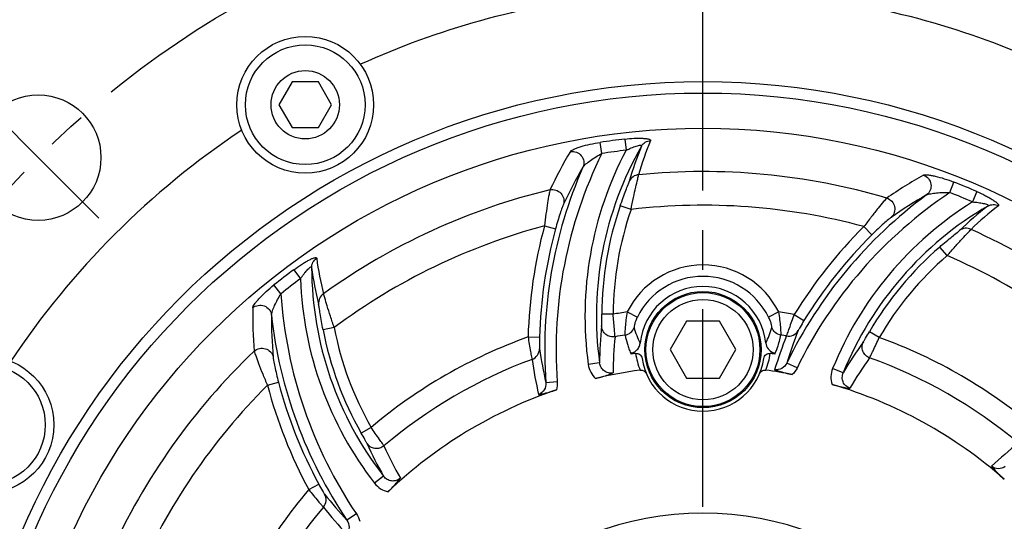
# Model space of a CAD drawing. Header units: millimetres. Extents: x 0 to 420, y 0 to 297.
# Tile 39 of 42: x 321 to 364, y 206 to 228. Entities that reach past the tile are written whole.
import ezdxf
from ezdxf.enums import TextEntityAlignment as Align

# ---------------------------------------------------------------- set-up
doc = ezdxf.new("R2010")
doc.units = ezdxf.units.MM
doc.header["$LTSCALE"] = 23.1
doc.linetypes.add('CENTER', pattern=[0.6, 0.375, -0.075, 0.075, -0.075])
doc.layers.get('0').update_dxf_attribs({"linetype": 'CONTINUOUS'})
for name, color, linetype in [('AXIS', 7, 'CONTINUOUS'), ('COMPONENTS', 7, 'CONTINUOUS'), ('DIMENSION', 7, 'CONTINUOUS')]:
    doc.layers.add(name, color=color, linetype=linetype)
doc.styles.get("Standard").update_dxf_attribs({"font": 'arial.ttf'})
doc.styles.add('TEXTSTYLE_4', font='gdt')
doc.dimstyles.new('DIMSTYLE_6', dxfattribs={"dimtxt": 3, "dimasz": 3, "dimexe": 0.18, "dimexo": 0.0625, "dimgap": 0.09, "dimtad": 1, "dimdec": 3, "dimlfac": 2, "dimdsep": 46, "dimtxsty": 'STANDARD', "dimblk": '_FILLED', "dimblk1": '_FILLED', "dimblk2": '_FILLED', "dimcen": 0.09, "dimadec": 0, "dimazin": 0, "dimtp": 0.5, "dimtm": 0.5, "dimtfac": 1, "dimtdec": 3, "dimtofl": 0, "dimtmove": 0, "dimatfit": 3, "dimldrblk": '_FILLED', "dimfxl": 1, "dimtolj": 1, "dimarcsym": 0})
doc.dimstyles.new('DIMSTYLE_8', dxfattribs={"dimtxt": 3, "dimasz": 3, "dimexe": 0.18, "dimexo": 0.0625, "dimgap": 0.09, "dimtad": 1, "dimtih": 1, "dimtoh": 1, "dimlfac": 2, "dimdsep": 46, "dimtxsty": 'STANDARD', "dimblk": '_FILLED', "dimblk1": '_FILLED', "dimblk2": '_FILLED', "dimcen": 0.09, "dimadec": 0, "dimazin": 0, "dimtol": 1, "dimtp": 0.2, "dimtm": 0.2, "dimtfac": 1, "dimtofl": 0, "dimtmove": 0, "dimatfit": 3, "dimldrblk": '_FILLED', "dimfxl": 1, "dimtolj": 1, "dimarcsym": 0})

# ---------------------------------------------------------------- blocks, each defined once
blk = doc.blocks.new('_FILLED')
at = {"color": 0, "linetype": 'BYBLOCK'}
blk.add_solid([(0, 0), (-1, 0.2), (-1, -0.2)], dxfattribs=at)
blk = doc.blocks.new('*D12')
at = {"layer": 'DIMENSION', "color": 2, "linetype": 'CONTINUOUS'}
for p, q in [((361.212, 259.345), (403.212, 259.345)), ((401.212, 259.345), (401.212, 207.72)), ((401.212, 156.095), (401.212, 207.72)), ((382.405, 156.095), (403.212, 156.095))]:
    blk.add_line(p, q, dxfattribs=at)
at = {"layer": 'DIMENSION', "color": 2, "linetype": 'CONTINUOUS', "xscale": 3, "yscale": 3, "zscale": 3}
for p, rotation in [((401.212, 259.345), 90), ((401.212, 156.095), 270)]:
    blk.add_blockref('_FILLED', p, dxfattribs=dict(at, rotation=rotation))
at = {"layer": 'DIMENSION', "color": 2, "linetype": 'CONTINUOUS', "insert": (397.462, 207.72), "char_height": 3, "width": 10.48327, "attachment_point": 2, "rotation": 90, "line_spacing_factor": 0.9}
blk.add_mtext('206.5', dxfattribs=at)
blk = doc.blocks.new('*D16')
at = {"layer": 'DIMENSION', "color": 2, "linetype": 'CONTINUOUS'}
for p, q in [((312.474, 220.955), (286.938, 220.955)), ((318.031, 216.851), (312.474, 220.955)), ((312.474, 220.955), (312.474, 220.955))]:
    blk.add_line(p, q, dxfattribs=at)
at = {"layer": 'DIMENSION', "color": 2, "linetype": 'CONTINUOUS', "xscale": 3, "yscale": 3, "zscale": 3, "rotation": 323.5529167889}
blk.add_blockref('_FILLED', (318.031, 216.851), dxfattribs=at)
at = {"layer": 'DIMENSION', "color": 2, "linetype": 'CONTINUOUS', "style": 'TEXTSTYLE_4'}
for s, p in [('`', (304.431, 221.705)), ('n', (293.938, 221.705))]:
    blk.add_text(s, height=3, dxfattribs=at).set_placement(p, align=Align.RIGHT)
at = {"layer": 'DIMENSION', "color": 2, "linetype": 'CONTINUOUS'}
for s, p in [('165', (300.931, 221.705)), ('0.2', (310.253, 221.705))]:
    blk.add_text(s, height=3, dxfattribs=at).set_placement(p, align=Align.RIGHT)

msp = doc.modelspace()

# ---------------------------------------------------------------- linework, layer by layer
at = {"layer": 'AXIS', "color": 2, "linetype": 'CENTER'}
for p, q in [((351.2125, 192.34509), (351.2125, 231.28146)), ((322.04434, 221.51324), (319.39269, 224.16489)), ((322.04434, 221.51324), (324.69599, 218.86159))]:
    msp.add_line(p, q, dxfattribs=at)
msp.add_circle((351.2125, 192.34509), 41.25, dxfattribs=at)
at = {"layer": 'COMPONENTS', "color": 7, "linetype": 'CONTINUOUS'}
for p, q in [((333.182, 224.8314), (332.60465, 223.8314)), ((334.3367, 224.8314), (333.182, 224.8314)), ((334.91405, 223.8314), (334.3367, 224.8314)), ((332.60465, 223.8314), (333.182, 222.8314)), ((334.3367, 222.8314), (334.91405, 223.8314)), ((333.182, 222.8314), (334.3367, 222.8314)), ((350.49081, 214.34509), (349.76912, 213.09509)), ((351.93419, 214.34509), (350.49081, 214.34509)), ((352.65587, 213.09509), (351.93419, 214.34509)), ((349.76912, 213.09509), (350.49081, 211.84509)), ((351.93419, 211.84509), (352.65587, 213.09509)), ((350.49081, 211.84509), (351.93419, 211.84509))]:
    msp.add_line(p, q, dxfattribs=at)
at = {"layer": 'COMPONENTS', "color": 9, "linetype": 'CONTINUOUS'}
for p, q in [((346.77551, 221.69533), (346.70191, 222.18219)), ((347.78773, 222.32623), (347.84362, 221.83701)), ((362.04507, 219.98163), (362.22477, 220.44007)), ((363.23714, 220.02191), (363.04092, 219.57029)), ((348.05658, 219.24192), (347.58436, 219.40574)), ((344.25773, 218.51818), (344.74003, 218.38693)), ((358.27604, 218.48903), (358.6281, 218.13423)), ((361.9278, 217.21639), (361.60076, 217.59437)), ((333.25599, 216.59714), (333.549, 216.2014)), ((332.69484, 215.54465), (332.38766, 215.92948)), ((347.88885, 214.74632), (348.33493, 214.5247)), ((354.53615, 214.74632), (354.09007, 214.5247)), ((347.2696, 214.64566), (346.76978, 214.64827)), ((355.21925, 214.63427), (355.64494, 214.37233)), ((335.03098, 214.06046), (334.54011, 213.96623)), ((358.94813, 213.6294), (358.51658, 213.88157)), ((343.53785, 213.65146), (344.03749, 213.63746)), ((354.38312, 212.94001), (354.41491, 213.01656)), ((346.67534, 212.51201), (346.18019, 212.44333)), ((355.33928, 212.28985), (354.89081, 212.5078)), ((357.36666, 212.07873), (356.90351, 212.26683)), ((332.10295, 211.53426), (332.58625, 211.66175)), ((344.81401, 211.68115), (344.31665, 211.64566)), ((336.64756, 209.68649), (336.2134, 209.43885)), ((337.19974, 207.54157), (336.80527, 207.23452)), ((333.91287, 206.95963), (334.35257, 207.19731)), ((336.00322, 205.89137), (335.59023, 205.61195))]:
    msp.add_line(p, q, dxfattribs=at)
at = {"layer": 'COMPONENTS', "color": 7, "linetype": 'CONTINUOUS'}
for centre, radius in [((333.75935, 223.8314), 3), ((333.75935, 223.8314), 2.625), ((333.75935, 223.8314), 1.5), ((351.2125, 192.34509), 32.5), ((351.2125, 192.34509), 32), ((322.04434, 221.51324), 2.75), ((351.2125, 192.34509), 30.45592), ((351.2125, 213.09509), 2.55), ((351.2125, 213.09509), 2.5), ((351.2125, 213.09509), 2.2), ((319.72619, 209.79823), 3), ((319.72619, 209.79823), 2.625)]:
    msp.add_circle(centre, radius, dxfattribs=at)
for centre, radius, start, end in [((351.2125, 192.34509), 36.5, 96.709797, 114.323192), ((351.2125, 192.34509), 36.5, 65.676808, 83.290203), ((351.2125, 192.34509), 36.5, 123.676808, 146.323192), ((351.2125, 213.09509), 2.77187, 5.937501, 174.062644), ((351.2125, 213.6709), 3.25, 192.985974, 193.765672), ((351.2125, 192.34509), 20.79347, 98.173332, 98.731814), ((351.2125, 213.09509), 2.7, 188.165903, 351.834098), ((351.2125, 192.34509), 20.79347, 81.268185, 81.826669), ((354.45528, 213.40298), 0.46875, 247.829277, 254.211098), ((354.44594, 213.36981), 0.43429, 254.20576, 261.18636), ((351.2125, 213.6709), 3.25, 346.234327, 347.014025), ((351.2125, 192.34509), 20.04408, 97.899203, 103.587669), ((351.2125, 192.34509), 20.04408, 78.721014, 82.100797), ((351.2125, 192.34509), 20.04408, 108.721004, 133.587664), ((351.2125, 192.34509), 20.04408, 48.721004, 73.587664), ((351.2125, 192.34509), 13.57747, 7.12926, 172.870747)]:
    msp.add_arc(centre, radius, start, end, dxfattribs=at)
at = {"layer": 'COMPONENTS', "color": 9, "linetype": 'CONTINUOUS'}
for centre, radius, start, end in [((351.2125, 192.34509), 30.17612, 96.516692, 98.596528), ((361.6041, 216.98979), 13.74459, 157.448363, 164.063781), ((364.34258, 210.60678), 21.99867, 149.476889, 154.425079), ((364.27864, 213.07009), 19.51292, 153.764196, 184.081555), ((361.52046, 214.57111), 15.48708, 152.020597, 187.895278), ((361.52046, 214.57111), 14.98725, 150.204313, 187.896917), ((351.2125, 192.34509), 29.68371, 96.517025, 98.593501), ((361.73537, 216.56437), 14.30168, 157.582331, 164.138061), ((364.27864, 213.07009), 20.01275, 156.356512, 184.081581), ((364.31807, 210.39791), 21.2601, 149.78772, 154.750184), ((351.2125, 192.34509), 28.55856, 73.59561, 95.676457), ((371.71999, 201.58637), 22.0091, 119.478593, 124.424325), ((351.2125, 192.34509), 30.17612, 66.516692, 68.596528), ((351.2125, 192.34509), 28.55856, 103.59561, 125.676457), ((372.89062, 203.7604), 19.51292, 123.764131, 154.081555), ((351.2125, 192.34509), 29.68371, 66.517089, 68.593478), ((372.89062, 203.7604), 20.01275, 126.356604, 154.081581), ((371.25247, 206.4394), 15.48708, 122.020822, 157.895277), ((371.58705, 201.42897), 21.25715, 119.787348, 124.750414), ((361.52046, 214.57111), 14.75089, 160.867623, 179.700275), ((361.52046, 214.57111), 14.25106, 160.867623, 179.700275), ((351.2125, 192.34509), 27.08135, 74.880872, 96.692166), ((371.25247, 206.4394), 14.98725, 120.203955, 157.897215), ((372.43391, 208.05951), 14.29981, 127.58111, 134.138069), ((372.53428, 208.49218), 13.74465, 127.448376, 134.063762), ((351.2125, 192.34509), 27.08135, 104.880872, 126.692166), ((364.27864, 213.07009), 20.74894, 164.777294, 178.39441), ((364.27864, 213.07009), 20.24911, 164.777293, 178.39441), ((372.89062, 203.7604), 20.74894, 134.777294, 148.39441), ((351.2125, 192.34509), 28.55856, 43.59561, 65.676457), ((372.89062, 203.7604), 20.24911, 134.777293, 148.39441), ((371.25247, 206.4394), 14.75089, 130.867623, 149.700275), ((347.88954, 218.88383), 13.74459, 187.448363, 194.063781), ((371.25247, 206.4394), 14.25106, 130.867622, 149.700275), ((351.2125, 192.34509), 27.08135, 44.880872, 66.692166), ((351.2125, 192.34509), 30.17612, 126.516692, 128.596528), ((349.02645, 216.74737), 14.98725, 180.204313, 217.896917), ((348.21593, 218.58104), 14.30169, 187.582332, 194.138061), ((351.2125, 213.09509), 3.71123, 26.418852, 153.581152), ((351.2125, 192.34509), 29.68371, 126.517183, 128.593413), ((349.02645, 216.74737), 15.48708, 182.021158, 217.895278), ((351.2125, 213.09509), 3.21313, 26.41877, 153.58123), ((352.16561, 216.82654), 19.51292, 183.763962, 214.081555), ((353.4923, 214.72723), 22.03837, 179.483522, 184.422342), ((351.2125, 192.34509), 22.64645, 98.439341, 100.026685), ((351.2125, 192.34509), 22.64645, 79.809236, 81.56066), ((353.52448, 214.53145), 21.24872, 179.786276, 184.751047), ((352.16561, 216.82654), 20.01275, 186.356887, 214.081581), ((349.02645, 216.74737), 14.75089, 190.867623, 209.700275), ((349.02645, 216.74737), 14.25106, 190.867623, 209.700275), ((362.15847, 212.46176), 15.48321, 173.815951, 179.814136), ((351.75012, 215.05881), 3.69687, 195.537071, 206.976647), ((350.67489, 215.05881), 3.69686, 333.023331, 344.462956), ((373.88338, 206.60448), 19.88887, 158.391711, 162.733611), ((351.2125, 192.34509), 22.64645, 109.809236, 130.026685), ((362.44102, 212.04755), 15.17424, 173.899816, 179.91043), ((351.2125, 192.34509), 21.66164, 99.085483, 100.264107), ((374.10544, 206.10085), 20.67379, 158.450148, 162.798319), ((351.2125, 192.34509), 21.66164, 80.261021, 80.914517), ((351.2125, 192.34509), 22.64645, 49.809236, 70.026685), ((351.2125, 192.34509), 28.55856, 133.59561, 155.676457), ((363.71636, 216.02952), 19.88887, 188.391711, 192.733611), ((370.74556, 204.29689), 15.47745, 143.815223, 149.815925), ((351.2125, 192.34509), 21.66164, 110.261021, 130.264107), ((364.16046, 215.7044), 20.67376, 188.450148, 192.798326), ((351.14315, 213.3339), 2.9153, 188.016182, 202.910757), ((351.28232, 213.33377), 2.91482, 337.088005, 351.985075), ((370.79779, 203.78699), 15.18615, 143.901435, 149.907362), ((351.2125, 192.34509), 21.66164, 50.261021, 70.264107), ((351.2125, 192.34509), 27.08135, 134.880872, 156.692166), ((352.16561, 216.82654), 20.74894, 194.777294, 208.39441), ((352.16561, 216.82654), 20.24911, 194.777293, 208.39441), ((350.63365, 215.23962), 15.48321, 203.815951, 209.814137), ((351.08545, 215.02218), 15.17424, 203.899816, 209.91043), ((377.89949, 192.83231), 20.64704, 128.449706, 132.803481), ((351.2125, 192.34509), 22.64645, 139.809236, 160.026685), ((350.19894, 219.10834), 19.88887, 218.391711, 222.733611), ((351.2125, 192.34509), 21.66164, 140.261021, 160.264107), ((350.74613, 219.04885), 20.6738, 218.450148, 222.798318)]:
    msp.add_arc(centre, radius, start, end, dxfattribs=at)
for points, knots in [([(345.39239, 221.77959), (345.40484, 221.80072), (345.45903, 221.83919), (345.55964, 221.89068), (345.69958, 221.94555), (345.93493, 222.02253), (346.27159, 222.1076), (346.55391, 222.15986), (346.70191, 222.18219)], [0, 0, 0, 0, 0.0531896, 0.13778504, 0.24796697, 0.37756617, 0.67532453, 1, 1, 1, 1]), ([(347.78773, 222.32623), (347.92482, 222.34194), (348.12721, 222.35891), (348.38927, 222.36636), (348.56378, 222.3634), (348.69394, 222.35351), (348.78148, 222.33995), (348.83204, 222.32842), (348.87098, 222.31491), (348.89795, 222.30003), (348.91394, 222.28127), (348.91286, 222.26672), (348.9105, 222.26106)], [0, 0, 0, 0, 0.35610538, 0.52362468, 0.67639147, 0.80638572, 0.86009725, 0.9048566, 0.94011087, 0.96598915, 0.98417818, 1, 1, 1, 1]), ([(348.51453, 222.01847), (348.55436, 222.08722), (348.67101, 222.20698), (348.83051, 222.25612), (348.9105, 222.26106)], [0, 0, 0, 0, 0.49786411, 1, 1, 1, 1]), ([(345.39242, 221.77955), (345.47976, 221.79443), (345.66637, 221.77588), (345.89121, 221.6128), (346.00416, 221.36024), (345.98022, 221.176), (345.94581, 221.0961)], [0, 0, 0, 0, 0.25119267, 0.50342515, 0.75334288, 1, 1, 1, 1]), ([(345.94581, 221.09613), (345.95802, 221.12017), (346.00066, 221.1683), (346.11, 221.26937), (346.28514, 221.39983), (346.51986, 221.55254), (346.68833, 221.64889), (346.77551, 221.69532)], [0, 0, 0, 0, 0.07855351, 0.18399601, 0.43519191, 0.71226549, 1, 1, 1, 1]), ([(347.84362, 221.83701), (347.88038, 221.85493), (347.95406, 221.88971), (348.06503, 221.93841), (348.17473, 221.98242), (348.28051, 222.02008), (348.37639, 222.04767), (348.44792, 222.06192), (348.49148, 222.06061), (348.5137, 222.05433), (348.52208, 222.03579), (348.51738, 222.0243), (348.51454, 222.01849)], [0, 0, 0, 0, 0.16410703, 0.32692035, 0.48622, 0.63847832, 0.77681199, 0.88782825, 0.92685711, 0.95366191, 0.97404584, 1, 1, 1, 1]), ([(347.58436, 219.40574), (347.62531, 219.52379), (347.70553, 219.74901), (347.82214, 220.05715), (347.91201, 220.29491), (347.9646, 220.42527), (347.97825, 220.47331)], [0, 0, 0, 0, 0.32940413, 0.63029123, 0.86832367, 1, 1, 1, 1]), ([(348.38775, 220.7636), (348.30097, 220.756), (348.12886, 220.69433), (348.01314, 220.55231), (347.97825, 220.47331)], [0, 0, 0, 0, 0.50218271, 1, 1, 1, 1]), ([(348.05658, 219.24192), (348.09089, 219.41529), (348.1584, 219.74293), (348.2581, 220.18646), (348.33384, 220.52021), (348.37748, 220.69983), (348.38775, 220.7636)], [0, 0, 0, 0, 0.34044218, 0.64439127, 0.87556909, 1, 1, 1, 1]), ([(360.88935, 220.74616), (360.91069, 220.75823), (360.97685, 220.76447), (361.08972, 220.75876), (361.23834, 220.73631), (361.48066, 220.6853), (361.81477, 220.59064), (362.08542, 220.49474), (362.22477, 220.44007)], [0, 0, 0, 0, 0.05318392, 0.13776893, 0.24794573, 0.37754484, 0.67531054, 1, 1, 1, 1]), ([(360.88939, 220.74612), (360.97248, 220.71534), (361.12481, 220.60597), (361.23798, 220.35231), (361.20953, 220.07712), (361.09667, 219.92953), (361.02692, 219.87754)], [0, 0, 0, 0, 0.25119267, 0.50342514, 0.75334288, 1, 1, 1, 1]), ([(344.49931, 220.10341), (344.48148, 220.03672), (344.4464, 219.84607), (344.38525, 219.49652), (344.31868, 219.03546), (344.27731, 218.69681), (344.25773, 218.51818)], [0, 0, 0, 0, 0.1290844, 0.36200954, 0.66392412, 1, 1, 1, 1]), ([(344.49933, 220.10332), (344.58415, 220.12166), (344.76708, 220.11285), (344.99605, 219.9672), (345.12395, 219.72908), (345.11571, 219.54778), (345.08923, 219.46674)], [0, 0, 0, 0, 0.25129322, 0.50329721, 0.7531041, 1, 1, 1, 1]), ([(361.02693, 219.87756), (361.04953, 219.89228), (361.11052, 219.91264), (361.25575, 219.94551), (361.47265, 219.97091), (361.75228, 219.9858), (361.94636, 219.985), (362.04507, 219.98163)], [0, 0, 0, 0, 0.0785532, 0.18399571, 0.43519136, 0.71226492, 1, 1, 1, 1]), ([(363.23714, 220.02191), (363.36371, 219.96696), (363.54748, 219.88047), (363.77814, 219.75589), (363.9278, 219.66607), (364.03557, 219.59243), (364.10461, 219.53691), (364.14262, 219.50164), (364.16959, 219.47047), (364.18551, 219.4441), (364.18998, 219.41986), (364.18177, 219.4078), (364.1769, 219.40408)], [0, 0, 0, 0, 0.3561039, 0.52362342, 0.67639086, 0.80638564, 0.8600974, 0.90485673, 0.94011094, 0.96598915, 0.98417821, 1, 1, 1, 1]), ([(359.27786, 219.74109), (359.22908, 219.69226), (359.10337, 219.54469), (358.87564, 219.27254), (358.58746, 218.90653), (358.38232, 218.63395), (358.27604, 218.48903)], [0, 0, 0, 0, 0.1290844, 0.36200954, 0.66392412, 1, 1, 1, 1]), ([(359.27784, 219.74101), (359.36046, 219.71448), (359.51449, 219.61539), (359.63995, 219.37476), (359.63166, 219.10459), (359.53387, 218.95171), (359.47042, 218.89476)], [0, 0, 0, 0, 0.25129322, 0.50329721, 0.7531041, 1, 1, 1, 1]), ([(363.04092, 219.57028), (363.08172, 219.56742), (363.16291, 219.5607), (363.28337, 219.54739), (363.40038, 219.53065), (363.51082, 219.51037), (363.60764, 219.48633), (363.67672, 219.46291), (363.71379, 219.43999), (363.72989, 219.42345), (363.72788, 219.4032), (363.71807, 219.3956), (363.7127, 219.39199)], [0, 0, 0, 0, 0.16410643, 0.32691934, 0.48621872, 0.6384775, 0.77681152, 0.88782808, 0.92685704, 0.95366194, 0.97404585, 1, 1, 1, 1]), ([(345.08923, 219.46674), (345.06735, 219.42036), (345.01943, 219.28751), (344.93571, 219.04771), (344.83814, 218.73525), (344.77267, 218.5069), (344.74003, 218.38693)], [0, 0, 0, 0, 0.13548937, 0.37238418, 0.67149985, 1, 1, 1, 1]), ([(363.71266, 219.39196), (363.78153, 219.43159), (363.94244, 219.47699), (364.10515, 219.43979), (364.1769, 219.40408)], [0, 0, 0, 0, 0.4978643, 1, 1, 1, 1]), ([(359.47042, 218.89476), (359.42828, 218.86553), (359.32035, 218.77444), (359.12795, 218.60863), (358.88723, 218.38682), (358.71635, 218.2218), (358.6281, 218.13423)], [0, 0, 0, 0, 0.13548937, 0.37238418, 0.67149985, 1, 1, 1, 1]), ([(361.60076, 217.59437), (361.69525, 217.67613), (361.87734, 217.83107), (362.13239, 218.03962), (362.3291, 218.20059), (362.43983, 218.28719), (362.47567, 218.32197)], [0, 0, 0, 0, 0.32940413, 0.63029123, 0.86832367, 1, 1, 1, 1]), ([(361.9278, 217.21639), (362.0442, 217.34937), (362.26649, 217.59936), (362.5746, 217.93362), (362.80707, 218.18479), (362.93467, 218.31852), (362.97545, 218.36862)], [0, 0, 0, 0, 0.34044218, 0.64439127, 0.87556909, 1, 1, 1, 1]), ([(362.97545, 218.36862), (362.8965, 218.40543), (362.71661, 218.43807), (362.54538, 218.37294), (362.47567, 218.32197)], [0, 0, 0, 0, 0.50218271, 1, 1, 1, 1]), ([(333.25599, 216.59714), (333.36686, 216.67928), (333.53365, 216.79518), (333.75687, 216.93265), (333.90948, 217.01735), (334.02715, 217.07386), (334.10974, 217.10589), (334.1593, 217.12118), (334.19978, 217.12895), (334.23057, 217.12955), (334.25379, 217.1213), (334.26014, 217.10816), (334.26093, 217.10208)], [0, 0, 0, 0, 0.35610538, 0.52362468, 0.67639147, 0.80638572, 0.86009725, 0.9048566, 0.94011087, 0.96598915, 0.98417818, 1, 1, 1, 1]), ([(334.0393, 216.69399), (334.03942, 216.77345), (334.08056, 216.9355), (334.19412, 217.0578), (334.26093, 217.10208)], [0, 0, 0, 0, 0.4978642, 1, 1, 1, 1]), ([(333.549, 216.2014), (333.57188, 216.2353), (333.61829, 216.30226), (333.69005, 216.39993), (333.76305, 216.49288), (333.83583, 216.57839), (333.90506, 216.65022), (333.95988, 216.69833), (333.99827, 216.71897), (334.02065, 216.72465), (334.03718, 216.71278), (334.03885, 216.70048), (334.03929, 216.69403)], [0, 0, 0, 0, 0.16410702, 0.32692031, 0.48621994, 0.63847825, 0.77681193, 0.88782821, 0.92685709, 0.95366191, 0.97404585, 1, 1, 1, 1]), ([(331.45483, 214.92589), (331.45505, 214.9504), (331.48268, 215.01081), (331.54404, 215.1057), (331.63778, 215.22319), (331.80312, 215.40757), (332.0522, 215.64965), (332.27062, 215.83612), (332.38766, 215.92948)], [0, 0, 0, 0, 0.05316663, 0.13772018, 0.24788161, 0.37748092, 0.67527066, 1, 1, 1, 1]), ([(332.27589, 214.61087), (332.27445, 214.6378), (332.28731, 214.70081), (332.33146, 214.843), (332.41791, 215.04355), (332.54483, 215.29316), (332.64256, 215.46084), (332.69484, 215.54464)], [0, 0, 0, 0, 0.07855326, 0.18399587, 0.43519162, 0.71226519, 1, 1, 1, 1]), ([(334.55694, 215.54387), (334.48558, 215.4939), (334.36737, 215.35443), (334.33816, 215.17358), (334.34744, 215.08772)], [0, 0, 0, 0, 0.50218271, 1, 1, 1, 1]), ([(335.03098, 214.06046), (334.97401, 214.22776), (334.86865, 214.54526), (334.73323, 214.97922), (334.63194, 215.30613), (334.57993, 215.4835), (334.55694, 215.54387)], [0, 0, 0, 0, 0.34044218, 0.64439127, 0.87556909, 1, 1, 1, 1]), ([(331.45493, 214.92604), (331.52313, 214.9826), (331.69401, 215.05984), (331.97027, 215.03102), (332.19437, 214.86878), (332.26576, 214.69725), (332.27591, 214.61085)], [0, 0, 0, 0, 0.25119267, 0.50342514, 0.75334288, 1, 1, 1, 1]), ([(334.54011, 213.96623), (334.51655, 214.08894), (334.47341, 214.3241), (334.42033, 214.64926), (334.37928, 214.9001), (334.35965, 215.03929), (334.34744, 215.08772)], [0, 0, 0, 0, 0.32940413, 0.63029123, 0.86832367, 1, 1, 1, 1]), ([(347.88885, 214.74632), (347.86707, 214.63165), (347.83173, 214.41381), (347.79978, 214.11725), (347.78706, 213.91019), (347.78723, 213.79146), (347.78912, 213.7502), (347.79196, 213.73496)], [0, 0, 0, 0, 0.34395119, 0.64977394, 0.87886465, 0.9543402, 1, 1, 1, 1]), ([(354.63304, 213.73496), (354.63588, 213.7502), (354.63777, 213.79146), (354.63794, 213.91019), (354.62522, 214.11725), (354.59327, 214.41381), (354.55793, 214.63165), (354.53615, 214.74632)], [0, 0, 0, 0, 0.0456588, 0.12113375, 0.35022605, 0.6560486, 1, 1, 1, 1]), ([(346.76536, 214.12965), (346.7677, 214.15121), (346.76794, 214.21291), (346.7697, 214.38566), (346.76919, 214.53694), (346.76978, 214.64827)], [0, 0, 0, 0, 0.12542749, 0.35604249, 1, 1, 1, 1]), ([(347.3527, 213.66008), (347.35138, 213.69999), (347.3413, 213.81439), (347.31367, 214.14286), (347.28762, 214.43149), (347.2696, 214.64566)], [0, 0, 0, 0, 0.12112312, 0.34811028, 1, 1, 1, 1]), ([(348.33493, 214.5247), (348.30963, 214.47378), (348.26626, 214.37635), (348.21734, 214.24095), (348.19472, 214.14137), (348.18349, 214.08588), (348.18834, 214.06856)], [0, 0, 0, 0, 0.35365757, 0.66433045, 0.88817975, 1, 1, 1, 1]), ([(354.23666, 214.06856), (354.2415, 214.08587), (354.23027, 214.14137), (354.20766, 214.24095), (354.15874, 214.37635), (354.11537, 214.47378), (354.09007, 214.5247)], [0, 0, 0, 0, 0.11181844, 0.33567004, 0.6463422, 1, 1, 1, 1]), ([(355.21925, 214.63427), (355.14045, 214.43215), (355.0364, 214.15818), (354.92609, 213.84362), (354.88771, 213.73353), (354.87678, 213.69456)], [0, 0, 0, 0, 0.65063952, 0.87859557, 1, 1, 1, 1]), ([(355.64494, 214.37233), (355.5871, 214.27833), (355.50998, 214.15009), (355.42858, 214.00079), (355.39987, 213.94803), (355.39224, 213.92874)], [0, 0, 0, 0, 0.64834186, 0.87807729, 1, 1, 1, 1]), ([(347.35269, 213.66012), (347.28289, 213.64813), (347.13652, 213.65395), (346.94147, 213.7512), (346.80398, 213.91918), (346.76778, 214.05989), (346.76536, 214.12965)], [0, 0, 0, 0, 0.25153371, 0.50259074, 0.75208484, 1, 1, 1, 1]), ([(347.79196, 213.73496), (347.88073, 213.74929), (348.05328, 213.82711), (348.15984, 213.98391), (348.18834, 214.06856)], [0, 0, 0, 0, 0.50166431, 1, 1, 1, 1]), ([(354.63305, 213.73501), (354.54428, 213.74933), (354.37173, 213.82713), (354.26517, 213.98391), (354.23666, 214.06856)], [0, 0, 0, 0, 0.50166502, 1, 1, 1, 1]), ([(354.87678, 213.69456), (354.97459, 213.67712), (355.18495, 213.70143), (355.34238, 213.84385), (355.39224, 213.92874)], [0, 0, 0, 0, 0.50228165, 1, 1, 1, 1]), ([(358.25344, 213.43465), (358.26625, 213.45214), (358.29731, 213.50546), (358.38521, 213.65418), (358.46041, 213.78545), (358.51658, 213.88157)], [0, 0, 0, 0, 0.12542749, 0.35604249, 1, 1, 1, 1]), ([(343.53785, 213.65146), (343.57067, 213.43702), (343.61754, 213.14773), (343.6793, 212.82016), (343.70111, 212.70563), (343.71113, 212.66641)], [0, 0, 0, 0, 0.65063952, 0.87859557, 1, 1, 1, 1]), ([(344.03749, 213.63746), (344.03439, 213.52713), (344.03172, 213.37751), (344.03588, 213.20751), (344.0374, 213.14748), (344.04043, 213.12694)], [0, 0, 0, 0, 0.64834186, 0.87807729, 1, 1, 1, 1]), ([(347.79196, 213.73496), (347.82018, 213.59987), (347.87363, 213.39899), (347.95833, 213.13371), (348.01472, 213.00517), (348.04188, 212.94001)], [0, 0, 0, 0, 0.49603842, 0.74626074, 1, 1, 1, 1]), ([(354.41491, 213.01656), (354.43906, 213.07521), (354.53127, 213.30823), (354.59478, 213.55183), (354.63304, 213.73496)], [0, 0, 0, 0, 0.25316906, 1, 1, 1, 1]), ([(358.52731, 212.73431), (358.54613, 212.76953), (358.5946, 212.87365), (358.7349, 213.17192), (358.85666, 213.43491), (358.94813, 213.6294)], [0, 0, 0, 0, 0.12112312, 0.34811028, 1, 1, 1, 1]), ([(331.51954, 213.0279), (331.53745, 212.96124), (331.60239, 212.77859), (331.72421, 212.44529), (331.8971, 212.01272), (332.03059, 211.69876), (332.10295, 211.53426)], [0, 0, 0, 0, 0.1290844, 0.36200954, 0.66392412, 1, 1, 1, 1]), ([(331.51961, 213.02783), (331.58389, 213.08613), (331.74672, 213.16997), (332.01784, 213.15832), (332.24767, 213.01605), (332.33118, 212.85492), (332.34877, 212.77149)], [0, 0, 0, 0, 0.25129322, 0.50329721, 0.7531041, 1, 1, 1, 1]), ([(343.71113, 212.66641), (343.80455, 212.70022), (343.97457, 212.82644), (344.0397, 213.0285), (344.04043, 213.12694)], [0, 0, 0, 0, 0.50228165, 1, 1, 1, 1]), ([(358.52732, 212.73435), (358.46088, 212.75887), (358.33703, 212.83709), (358.21674, 213.01884), (358.18165, 213.23306), (358.22066, 213.37302), (358.25344, 213.43465)], [0, 0, 0, 0, 0.25153371, 0.50259074, 0.75208484, 1, 1, 1, 1]), ([(332.34877, 212.77149), (332.35301, 212.72039), (332.37794, 212.58137), (332.42533, 212.33184), (332.49706, 212.01246), (332.55454, 211.78197), (332.58625, 211.66175)], [0, 0, 0, 0, 0.13548937, 0.37238418, 0.67149985, 1, 1, 1, 1]), ([(346.18014, 212.44375), (346.19631, 212.3272), (346.26928, 212.09793), (346.41643, 211.90731), (346.50348, 211.82817)], [0, 0, 0, 0, 0.50003459, 1, 1, 1, 1]), ([(347.26682, 212.07128), (347.19936, 212.05735), (347.05656, 212.05926), (346.86562, 212.15154), (346.72849, 212.31129), (346.6844, 212.44451), (346.67534, 212.512)], [0, 0, 0, 0, 0.25135106, 0.50205945, 0.75151238, 1, 1, 1, 1]), ([(354.89081, 212.5078), (354.84458, 212.41162), (354.69078, 212.24158), (354.46227, 212.19856), (354.35629, 212.21486)], [0, 0, 0, 0, 0.49878475, 1, 1, 1, 1]), ([(356.90368, 212.26722), (356.85941, 212.1582), (356.80796, 211.92316), (356.84009, 211.6845), (356.87591, 211.57243)], [0, 0, 0, 0, 0.50003456, 1, 1, 1, 1]), ([(357.65853, 211.40132), (357.59315, 211.42298), (357.47043, 211.49603), (357.35122, 211.67142), (357.31234, 211.87833), (357.34076, 212.01575), (357.36666, 212.07873)], [0, 0, 0, 0, 0.25135073, 0.50205944, 0.75151236, 1, 1, 1, 1]), ([(344.31665, 211.64566), (344.32471, 211.53926), (344.27653, 211.3151), (344.10015, 211.16359), (344.00022, 211.12471)], [0, 0, 0, 0, 0.49878489, 1, 1, 1, 1]), ([(337.21232, 208.87451), (337.19123, 208.90842), (337.12529, 209.00245), (336.93713, 209.2731), (336.77026, 209.51003), (336.64756, 209.68649)], [0, 0, 0, 0, 0.12112312, 0.34811028, 1, 1, 1, 1]), ([(336.46888, 208.9875), (336.46013, 209.00735), (336.42948, 209.0609), (336.34464, 209.21138), (336.26856, 209.34214), (336.2134, 209.43885)], [0, 0, 0, 0, 0.12542749, 0.35604249, 1, 1, 1, 1]), ([(337.2123, 208.87454), (337.15784, 208.82926), (337.02817, 208.76111), (336.81063, 208.74781), (336.60756, 208.82454), (336.50586, 208.9283), (336.46888, 208.9875)], [0, 0, 0, 0, 0.25153371, 0.50259074, 0.75208484, 1, 1, 1, 1]), ([(364.47936, 207.96735), (364.39126, 207.90719), (364.1731, 207.83684), (363.95372, 207.91376), (363.87009, 207.98084)], [0, 0, 0, 0, 0.49878524, 1, 1, 1, 1]), ([(337.93234, 207.45563), (337.88089, 207.40984), (337.75626, 207.34009), (337.54477, 207.32454), (337.34613, 207.39433), (337.24133, 207.48765), (337.19974, 207.54157)], [0, 0, 0, 0, 0.25135094, 0.50205929, 0.75151229, 1, 1, 1, 1]), ([(334.35257, 207.19731), (334.40505, 207.10022), (334.47755, 206.96932), (334.56615, 206.82417), (334.59749, 206.77293), (334.61038, 206.75667)], [0, 0, 0, 0, 0.64834186, 0.87807729, 1, 1, 1, 1]), ([(336.80502, 207.23486), (336.8773, 207.14201), (337.05513, 206.97994), (337.27787, 206.88843), (337.39284, 206.86342)], [0, 0, 0, 0, 0.50003456, 1, 1, 1, 1]), ([(333.91287, 206.95963), (334.04852, 206.79032), (334.23375, 206.56323), (334.45102, 206.31042), (334.52717, 206.22214), (334.55546, 206.19318)], [0, 0, 0, 0, 0.65063952, 0.87859557, 1, 1, 1, 1]), ([(334.55546, 206.19318), (334.61946, 206.26917), (334.70359, 206.4635), (334.65897, 206.67105), (334.61038, 206.75667)], [0, 0, 0, 0, 0.50228165, 1, 1, 1, 1]), ([(335.59023, 205.61195), (335.65041, 205.52383), (335.72077, 205.30561), (335.64377, 205.08621), (335.57667, 205.00258)], [0, 0, 0, 0, 0.49878488, 1, 1, 1, 1])]:
    msp.add_open_spline(points, degree=3, knots=knots, dxfattribs=at)
at = {"layer": 'COMPONENTS', "color": 7, "linetype": 'CONTINUOUS'}
for points in [[(348.14662, 212.96888), (348.19586, 212.98892), (348.24242, 213.01727), (348.28289, 213.05174)], [(348.0456, 212.94064), (348.08016, 212.94597), (348.11423, 212.95571), (348.14662, 212.96888)]]:
    msp.add_open_spline(points, degree=3, dxfattribs=at)
for points, knots in [([(348.28289, 213.05174), (348.33101, 213.09271), (348.41199, 213.19444), (348.44895, 213.31891), (348.4555, 213.38181)], [0, 0, 0, 0, 0.49979661, 1, 1, 1, 1]), ([(353.9695, 213.38182), (353.97873, 213.29308), (354.04579, 213.11699), (354.19575, 213.0025), (354.27838, 212.96888)], [0, 0, 0, 0, 0.5000271, 1, 1, 1, 1]), ([(348.25633, 212.92735), (348.28811, 212.93192), (348.35483, 212.92834), (348.44533, 212.88455), (348.51276, 212.80872), (348.53518, 212.7443), (348.53987, 212.71159)], [0, 0, 0, 0, 0.24496272, 0.49463023, 0.74783375, 1, 1, 1, 1]), ([(353.88512, 212.71158), (353.88986, 212.74461), (353.9126, 212.80958), (353.98066, 212.88529), (354.07105, 212.92845), (354.13716, 212.93188), (354.16867, 212.92735)], [0, 0, 0, 0, 0.25456549, 0.50968902, 0.75712159, 1, 1, 1, 1]), ([(348.45783, 212.19898), (348.51157, 212.20644), (348.62732, 212.18396), (348.70394, 212.09506), (348.72505, 212.04503)], [0, 0, 0, 0, 0.4998021, 1, 1, 1, 1]), ([(353.69994, 212.04503), (353.72106, 212.09506), (353.79768, 212.18396), (353.91343, 212.20644), (353.96717, 212.19898)], [0, 0, 0, 0, 0.500198, 1, 1, 1, 1]), ([(354.35639, 212.21484), (354.41067, 212.19621), (354.66516, 212.11088), (354.92577, 212.04334), (355.13275, 212.00207)], [0, 0, 0, 0, 0.21376827, 1, 1, 1, 1]), ([(346.50343, 211.82815), (346.57742, 211.84604), (346.83587, 211.9141), (347.08879, 212.00188), (347.2668, 212.07127)], [0, 0, 0, 0, 0.28492872, 1, 1, 1, 1]), ([(344.00032, 211.12475), (344.05663, 211.13574), (344.31969, 211.1891), (344.57916, 211.26091), (344.77904, 211.32866)], [0, 0, 0, 0, 0.21376836, 1, 1, 1, 1]), ([(356.87585, 211.57245), (356.94888, 211.55095), (357.20673, 211.48067), (357.46964, 211.43023), (357.65849, 211.40132)], [0, 0, 0, 0, 0.28492776, 1, 1, 1, 1]), ([(363.87012, 207.98081), (363.9078, 207.93755), (364.08551, 207.73641), (364.27742, 207.54763), (364.43602, 207.40841)], [0, 0, 0, 0, 0.21375702, 1, 1, 1, 1]), ([(337.39279, 206.86338), (337.44793, 206.91587), (337.63772, 207.10404), (337.81287, 207.30651), (337.93233, 207.45562)], [0, 0, 0, 0, 0.28492872, 1, 1, 1, 1])]:
    msp.add_open_spline(points, degree=3, knots=knots, dxfattribs=at)
at = {"layer": 'COMPONENTS', "color": 9, "linetype": 'CONTINUOUS'}
for points in [[(355.33982, 212.28959), (355.28821, 212.18337), (355.21749, 212.08441), (355.13285, 212.00205)], [(344.81461, 211.68119), (344.82302, 211.5634), (344.81126, 211.44234), (344.77914, 211.3287)], [(336.00372, 205.8917), (336.0699, 205.7939), (336.12024, 205.68317), (336.14924, 205.5687)]]:
    msp.add_open_spline(points, degree=3, dxfattribs=at)

# ---------------------------------------------------------------- dimensions: what is measured, and where the dimension line sits
at = {"layer": 'DIMENSION', "color": 2, "linetype": 'CONTINUOUS'}
dim = msp.add_linear_dim(base=(401.2125, 259.34509), p1=(382.40475, 156.09509), p2=(361.2125, 259.34509), angle=90, dimstyle='DIMSTYLE_6', dxfattribs=at)
dim.commit()
dim.dimension.update_dxf_attribs({"geometry": '*D12', "text_midpoint": (401.31114, 203.03408), "dimtype": 160})
dim = msp.add_diameter_dim_2p(p1=(318.03076, 216.85089), p2=(384.39424, 167.83928), dimstyle='DIMSTYLE_8', dxfattribs=at)
dim.commit()
dim.dimension.update_dxf_attribs({"geometry": '*D16', "text_midpoint": (295.18475, 223.20471), "dimtype": 163})

doc.saveas('drawing.dxf')
